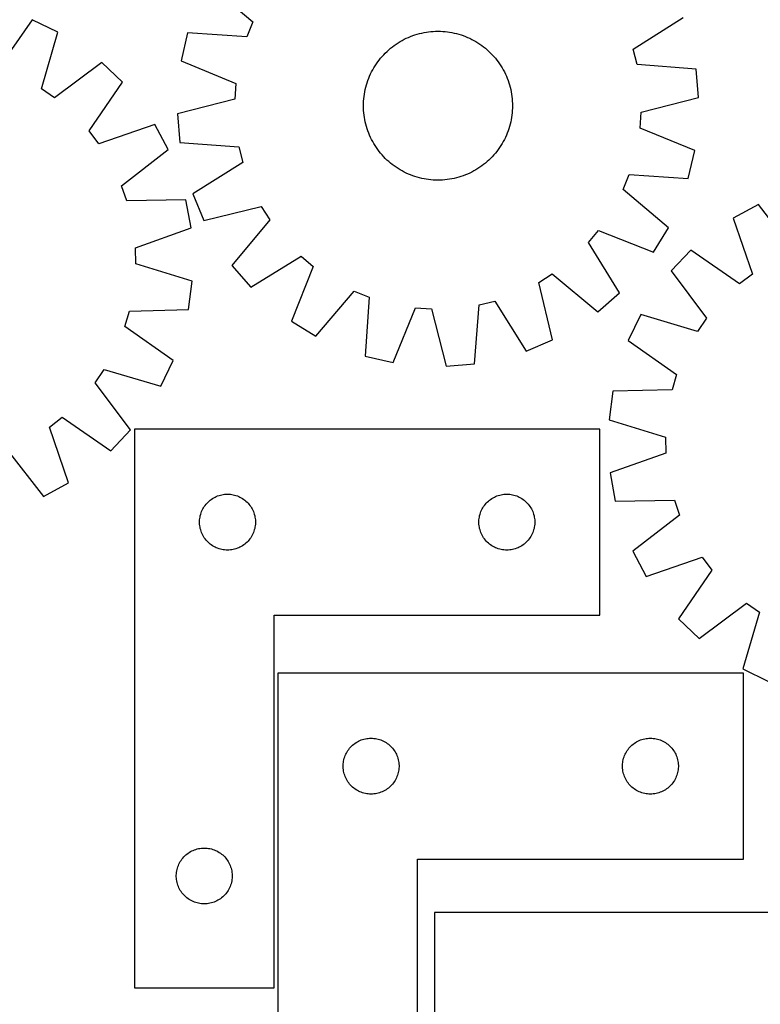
# Model space of a CAD drawing. Header units: millimetres. Extents: x 7 to 1493, y 7 to 2993.
# Tile 13 of 15: x 821 to 1218, y 2115 to 2644. Entities that reach past the tile are written whole.
import ezdxf

# ---------------------------------------------------------------- set-up
doc = ezdxf.new("R2010")
doc.units = ezdxf.units.MM
doc.layers.add('CUT', color=7, linetype='CONTINUOUS', true_color=0x000000)

msp = doc.modelspace()

# ---------------------------------------------------------------- linework, layer by layer
at = {"layer": 'CUT'}
for p, q in [((921.637445, 2662.978101), (945.834701, 2642.399773)), ((827.413126, 2643.597739), (809.210401, 2617.566305)), ((841.28326, 2636.938165), (827.413126, 2643.597739)), ((1150.220702, 2627.881596), (1177.083807, 2644.832947)), ((945.834701, 2642.399773), (942.613945, 2634.453321)), ((832.351406, 2606.455436), (841.28326, 2636.938165)), ((910.917482, 2636.529128), (907.439872, 2621.54124)), ((942.613945, 2634.453321), (910.917482, 2636.529128)), ((1026.087534, 2632.49636), (1027.198195, 2633.0841)), ((1027.198195, 2633.0841), (1028.326769, 2633.636664)), ((1028.326769, 2633.636664), (1029.472143, 2634.153505)), ((1029.472143, 2634.153505), (1030.633187, 2634.634115)), ((1030.633187, 2634.634115), (1031.808753, 2635.078018)), ((1031.808753, 2635.078018), (1032.997683, 2635.484777)), ((1032.997683, 2635.484777), (1034.198803, 2635.853989)), ((1034.198803, 2635.853989), (1035.410927, 2636.185292)), ((1035.410927, 2636.185292), (1036.63286, 2636.478357)), ((1036.63286, 2636.478357), (1037.863395, 2636.732896)), ((1037.863395, 2636.732896), (1039.101319, 2636.948657)), ((1039.101319, 2636.948657), (1040.345408, 2637.125427)), ((1040.345408, 2637.125427), (1041.594436, 2637.263033)), ((1041.594436, 2637.263033), (1042.847171, 2637.361338)), ((1042.847171, 2637.361338), (1044.102374, 2637.420244)), ((1044.102374, 2637.420244), (1045.358809, 2637.439695)), ((1045.358809, 2637.439695), (1046.615235, 2637.419671)), ((1046.615235, 2637.419671), (1047.870412, 2637.360191)), ((1047.870412, 2637.360191), (1049.123101, 2637.261315)), ((1049.123101, 2637.261315), (1050.372067, 2637.123139)), ((1050.372067, 2637.123139), (1051.616075, 2636.945801)), ((1051.616075, 2636.945801), (1052.8539, 2636.729475)), ((1052.8539, 2636.729475), (1054.084319, 2636.474375)), ((1054.084319, 2636.474375), (1055.306118, 2636.180752)), ((1055.306118, 2636.180752), (1056.518091, 2635.848896)), ((1056.518091, 2635.848896), (1057.719042, 2635.479136)), ((1057.719042, 2635.479136), (1058.907786, 2635.071834)), ((1058.907786, 2635.071834), (1060.08315, 2634.627395)), ((1060.08315, 2634.627395), (1061.243974, 2634.146256)), ((1061.243974, 2634.146256), (1062.389112, 2633.628891)), ((1062.389112, 2633.628891), (1063.517434, 2633.075813)), ((1063.517434, 2633.075813), (1064.627827, 2632.487566)), ((1018.904055, 2627.450174), (1019.859756, 2628.266043)), ((1019.859756, 2628.266043), (1020.840612, 2629.05149)), ((1020.840612, 2629.05149), (1021.845657, 2629.80574)), ((1021.845657, 2629.80574), (1022.873896, 2630.528049)), ((1022.873896, 2630.528049), (1023.924317, 2631.217703)), ((1023.924317, 2631.217703), (1024.995882, 2631.874023)), ((1024.995882, 2631.874023), (1026.087534, 2632.49636)), ((1064.627827, 2632.487566), (1065.719194, 2631.86473)), ((1065.719194, 2631.86473), (1066.79046, 2631.207922)), ((1066.79046, 2631.207922), (1067.840566, 2630.517788)), ((1067.840566, 2630.517788), (1068.868476, 2629.79501)), ((1068.868476, 2629.79501), (1069.873175, 2629.040302)), ((1069.873175, 2629.040302), (1070.853674, 2628.254407)), ((1070.853674, 2628.254407), (1071.809002, 2627.438102)), ((1152.285863, 2619.559668), (1150.220702, 2627.881596)), ((1013.749076, 2621.96319), (1014.534971, 2622.943688)), ((1014.534971, 2622.943688), (1015.351276, 2623.899017)), ((1015.351276, 2623.899017), (1016.197186, 2624.828234)), ((1016.197186, 2624.828234), (1017.071865, 2625.730421)), ((1017.071865, 2625.730421), (1017.974452, 2626.604689)), ((1017.974452, 2626.604689), (1018.904055, 2627.450174)), ((1071.809002, 2627.438102), (1072.738219, 2626.592193)), ((1072.738219, 2626.592193), (1073.640406, 2625.717513)), ((1073.640406, 2625.717513), (1074.514674, 2624.814926)), ((1074.514674, 2624.814926), (1075.36016, 2623.885324)), ((1075.36016, 2623.885324), (1076.176029, 2622.929623)), ((1076.176029, 2622.929623), (1076.961476, 2621.948766)), ((864.761204, 2620.713123), (839.405228, 2601.580709)), ((875.894564, 2610.093385), (864.761204, 2620.713123)), ((907.439872, 2621.54124), (936.811883, 2609.44745)), ((1010.301813, 2616.717841), (1010.924648, 2617.809209)), ((1010.924648, 2617.809209), (1011.581456, 2618.880474)), ((1011.581456, 2618.880474), (1012.27159, 2619.93058)), ((1012.27159, 2619.93058), (1012.994368, 2620.95849)), ((1012.994368, 2620.95849), (1013.749076, 2621.96319)), ((1076.961476, 2621.948766), (1077.715726, 2620.943722)), ((1077.715726, 2620.943722), (1078.438034, 2619.915482)), ((1078.438034, 2619.915482), (1079.127689, 2618.865061)), ((1079.127689, 2618.865061), (1079.784008, 2617.793496)), ((1079.784008, 2617.793496), (1080.406345, 2616.701844)), ((1183.957492, 2617.134241), (1152.285863, 2619.559668)), ((1185.2816, 2601.805272), (1183.957492, 2617.134241)), ((1007.717544, 2610.997801), (1008.161983, 2612.173165)), ((1008.161983, 2612.173165), (1008.643123, 2613.333988)), ((1008.643123, 2613.333988), (1009.160487, 2614.479126)), ((1009.160487, 2614.479126), (1009.713566, 2615.607448)), ((1009.713566, 2615.607448), (1010.301813, 2616.717841)), ((1080.406345, 2616.701844), (1080.994086, 2615.591183)), ((1080.994086, 2615.591183), (1081.546649, 2614.462609)), ((1081.546649, 2614.462609), (1082.063491, 2613.317235)), ((1082.063491, 2613.317235), (1082.5441, 2612.156192)), ((1082.5441, 2612.156192), (1082.988003, 2610.980625)), ((857.980185, 2583.862682), (875.894564, 2610.093385)), ((936.811883, 2609.44745), (936.204351, 2600.894657)), ((1006.315004, 2606.174333), (1006.608626, 2607.396132)), ((1006.608626, 2607.396132), (1006.940482, 2608.608105)), ((1006.940482, 2608.608105), (1007.310243, 2609.809057)), ((1007.310243, 2609.809057), (1007.717544, 2610.997801)), ((1082.988003, 2610.980625), (1083.394762, 2609.791695)), ((1083.394762, 2609.791695), (1083.763975, 2608.590575)), ((1083.763975, 2608.590575), (1084.095277, 2607.378451)), ((1084.095277, 2607.378451), (1084.388342, 2606.156518)), ((839.405228, 2601.580709), (832.351406, 2606.455436)), ((1005.429187, 2599.960427), (1005.528063, 2601.213116)), ((1005.528063, 2601.213116), (1005.666239, 2602.462081)), ((1005.666239, 2602.462081), (1005.843577, 2603.70609)), ((1005.843577, 2603.70609), (1006.059903, 2604.943915)), ((1006.059903, 2604.943915), (1006.315004, 2606.174333)), ((1084.388342, 2606.156518), (1084.642881, 2604.925983)), ((1084.642881, 2604.925983), (1084.858642, 2603.68806)), ((1084.858642, 2603.68806), (1085.035413, 2602.44397)), ((1085.035413, 2602.44397), (1085.173018, 2601.194942)), ((1085.173018, 2601.194942), (1085.271323, 2599.942208)), ((1154.495013, 2593.984736), (1185.2816, 2601.805272)), ((936.204351, 2600.894657), (905.417764, 2593.07412)), ((1005.349683, 2597.448824), (1005.369707, 2598.70525)), ((1005.369134, 2596.192389), (1005.349683, 2597.448824)), ((1005.428041, 2594.937185), (1005.369134, 2596.192389)), ((1005.369707, 2598.70525), (1005.429187, 2599.960427)), ((1085.329657, 2596.174143), (1085.270177, 2594.918966)), ((1085.271323, 2599.942208), (1085.33023, 2598.687004)), ((1085.349681, 2597.430569), (1085.329657, 2596.174143)), ((1085.33023, 2598.687004), (1085.349681, 2597.430569)), ((905.417764, 2593.07412), (906.741872, 2577.745152)), ((1005.526345, 2593.684451), (1005.428041, 2594.937185)), ((1005.663951, 2592.435423), (1005.526345, 2593.684451)), ((1005.840721, 2591.191333), (1005.663951, 2592.435423)), ((1006.056483, 2589.95341), (1005.840721, 2591.191333)), ((1084.855787, 2591.173303), (1084.639461, 2589.935478)), ((1085.033125, 2592.417312), (1084.855787, 2591.173303)), ((1085.171301, 2593.666277), (1085.033125, 2592.417312)), ((1085.270177, 2594.918966), (1085.171301, 2593.666277)), ((1153.887481, 2585.431943), (1154.495013, 2593.984736)), ((893.209602, 2587.407369), (863.182395, 2577.04679)), ((900.516377, 2573.867), (893.209602, 2587.407369)), ((1006.311021, 2588.722875), (1006.056483, 2589.95341)), ((1006.604087, 2587.500942), (1006.311021, 2588.722875)), ((1006.935389, 2586.288817), (1006.604087, 2587.500942)), ((1007.304602, 2585.087698), (1006.935389, 2586.288817)), ((1083.758882, 2586.271287), (1083.389121, 2585.070336)), ((1084.090737, 2587.483261), (1083.758882, 2586.271287)), ((1084.38436, 2588.705059), (1084.090737, 2587.483261)), ((1084.639461, 2589.935478), (1084.38436, 2588.705059)), ((1183.259492, 2573.338153), (1153.887481, 2585.431943)), ((863.182395, 2577.04679), (857.980185, 2583.862682)), ((1007.71136, 2583.898768), (1007.304602, 2585.087698)), ((1008.155263, 2582.723201), (1007.71136, 2583.898768)), ((1008.635873, 2581.562158), (1008.155263, 2582.723201)), ((1009.152715, 2580.416784), (1008.635873, 2581.562158)), ((1009.705278, 2579.288209), (1009.152715, 2580.416784)), ((1081.538877, 2580.400266), (1080.985798, 2579.271944)), ((1082.056241, 2581.545404), (1081.538877, 2580.400266)), ((1082.53738, 2582.706228), (1082.056241, 2581.545404)), ((1082.98182, 2583.881592), (1082.53738, 2582.706228)), ((1083.389121, 2585.070336), (1082.98182, 2583.881592)), ((906.741872, 2577.745152), (938.413501, 2575.319724)), ((938.413501, 2575.319724), (940.478662, 2566.997797)), ((1010.293018, 2578.177548), (1009.705278, 2579.288209)), ((1010.915356, 2577.085897), (1010.293018, 2578.177548)), ((1011.571675, 2576.014332), (1010.915356, 2577.085897)), ((1012.261329, 2574.963911), (1011.571675, 2576.014332)), ((1012.983638, 2573.935671), (1012.261329, 2574.963911)), ((1078.427774, 2574.948813), (1077.704996, 2573.920903)), ((1079.117907, 2575.998919), (1078.427774, 2574.948813)), ((1079.774716, 2577.070184), (1079.117907, 2575.998919)), ((1080.397551, 2578.161552), (1079.774716, 2577.070184)), ((1080.985798, 2579.271944), (1080.397551, 2578.161552)), ((875.373057, 2554.455967), (900.516377, 2573.867)), ((1013.737888, 2572.930627), (1012.983638, 2573.935671)), ((1014.523335, 2571.94977), (1013.737888, 2572.930627)), ((1015.339204, 2570.994069), (1014.523335, 2571.94977)), ((1016.184689, 2570.064466), (1015.339204, 2570.994069)), ((1017.058957, 2569.16188), (1016.184689, 2570.064466)), ((1074.502178, 2570.051159), (1073.627498, 2569.148972)), ((1075.348088, 2570.980376), (1074.502178, 2570.051159)), ((1076.164393, 2571.935705), (1075.348088, 2570.980376)), ((1076.950287, 2572.916203), (1076.164393, 2571.935705)), ((1077.704996, 2573.920903), (1076.950287, 2572.916203)), ((1179.781882, 2558.350265), (1183.259492, 2573.338153)), ((940.478662, 2566.997797), (913.615556, 2550.046446)), ((1017.961145, 2568.2872), (1017.058957, 2569.16188)), ((1018.890361, 2567.44129), (1017.961145, 2568.2872)), ((1019.84569, 2566.624986), (1018.890361, 2567.44129)), ((1020.826188, 2565.839091), (1019.84569, 2566.624986)), ((1021.830888, 2565.084382), (1020.826188, 2565.839091)), ((1022.858798, 2564.361605), (1021.830888, 2565.084382)), ((1023.908904, 2563.671471), (1022.858798, 2564.361605)), ((1067.825467, 2564.351344), (1066.775047, 2563.66169)), ((1068.853707, 2565.073653), (1067.825467, 2564.351344)), ((1069.858751, 2565.827902), (1068.853707, 2565.073653)), ((1070.839608, 2566.613349), (1069.858751, 2565.827902)), ((1071.795309, 2567.429218), (1070.839608, 2566.613349)), ((1072.724912, 2568.274704), (1071.795309, 2567.429218)), ((1073.627498, 2569.148972), (1072.724912, 2568.274704)), ((1024.980169, 2563.014662), (1023.908904, 2563.671471)), ((1026.071537, 2562.391827), (1024.980169, 2563.014662)), ((1027.18193, 2561.80358), (1026.071537, 2562.391827)), ((1028.310252, 2561.250501), (1027.18193, 2561.80358)), ((1029.45539, 2560.733137), (1028.310252, 2561.250501)), ((1030.616214, 2560.251998), (1029.45539, 2560.733137)), ((1031.791578, 2559.807558), (1030.616214, 2560.251998)), ((1032.980322, 2559.400257), (1031.791578, 2559.807558)), ((1034.181273, 2559.030496), (1032.980322, 2559.400257)), ((1035.393246, 2558.698641), (1034.181273, 2559.030496)), ((1056.500561, 2559.025404), (1055.288437, 2558.694101)), ((1057.701681, 2559.394616), (1056.500561, 2559.025404)), ((1058.890611, 2559.801375), (1057.701681, 2559.394616)), ((1060.066177, 2560.245278), (1058.890611, 2559.801375)), ((1061.22722, 2560.725887), (1060.066177, 2560.245278)), ((1062.372594, 2561.242729), (1061.22722, 2560.725887)), ((1063.501169, 2561.795293), (1062.372594, 2561.242729)), ((1064.61183, 2562.383033), (1063.501169, 2561.795293)), ((1065.703482, 2563.00537), (1064.61183, 2562.383033)), ((1066.775047, 2563.66169), (1065.703482, 2563.00537)), ((1144.864663, 2552.479619), (1148.085419, 2560.426072)), ((1148.085419, 2560.426072), (1179.781882, 2558.350265)), ((878.214426, 2546.366098), (875.373057, 2554.455967)), ((1036.615045, 2558.405018), (1035.393246, 2558.698641)), ((1037.845464, 2558.149918), (1036.615045, 2558.405018)), ((1039.083288, 2557.933592), (1037.845464, 2558.149918)), ((1040.327297, 2557.756253), (1039.083288, 2557.933592)), ((1041.576263, 2557.618078), (1040.327297, 2557.756253)), ((1042.828952, 2557.519201), (1041.576263, 2557.618078)), ((1044.084129, 2557.459722), (1042.828952, 2557.519201)), ((1045.340555, 2557.439697), (1044.084129, 2557.459722)), ((1046.596989, 2557.459148), (1045.340555, 2557.439697)), ((1047.852193, 2557.518055), (1046.596989, 2557.459148)), ((1049.104927, 2557.61636), (1047.852193, 2557.518055)), ((1050.353956, 2557.753965), (1049.104927, 2557.61636)), ((1051.598045, 2557.930736), (1050.353956, 2557.753965)), ((1052.835969, 2558.146497), (1051.598045, 2557.930736)), ((1054.066504, 2558.401036), (1052.835969, 2558.146497)), ((1055.288437, 2558.694101), (1054.066504, 2558.401036)), ((913.615556, 2550.046446), (919.61177, 2535.876903)), ((1169.061918, 2531.901291), (1144.864663, 2552.479619)), ((909.973592, 2546.940677), (878.214426, 2546.366098)), ((912.738544, 2531.805103), (909.973592, 2546.940677)), ((919.61177, 2535.876903), (950.482777, 2543.357256)), ((950.482777, 2543.357256), (955.01848, 2536.080802)), ((1217.435911, 2544.359628), (1203.878512, 2537.0845)), ((1236.788162, 2519.171036), (1217.435911, 2544.359628)), ((955.01848, 2536.080802), (934.708403, 2511.657953)), ((1203.878512, 2537.0845), (1214.168926, 2507.033175)), ((882.827486, 2521.113827), (912.738544, 2531.805103)), ((1126.100625, 2523.928302), (1131.619335, 2530.490559)), ((1131.619335, 2530.490559), (1161.123003, 2518.721604)), ((1161.123003, 2518.721604), (1169.061918, 2531.901291)), ((1142.75453, 2496.879786), (1126.100625, 2523.928302)), ((883.029882, 2512.541872), (882.827486, 2521.113827)), ((944.789771, 2500.034849), (971.838287, 2516.688753)), ((971.838287, 2516.688753), (978.400544, 2511.170044)), ((1181.152115, 2519.8225), (1170.5064, 2508.713976)), ((1207.340901, 2501.8469), (1181.152115, 2519.8225)), ((913.412198, 2503.274208), (883.029882, 2512.541872)), ((934.708403, 2511.657953), (944.789771, 2500.034849)), ((978.400544, 2511.170044), (966.631589, 2481.666375)), ((1099.432123, 2502.572792), (1106.708576, 2507.108494)), ((1106.708576, 2507.108494), (1131.131425, 2486.798418)), ((1170.5064, 2508.713976), (1189.579535, 2483.31338)), ((1214.168926, 2507.033175), (1207.340901, 2501.8469)), ((911.364674, 2488.025005), (913.412198, 2503.274208)), ((1106.912476, 2471.701785), (1099.432123, 2502.572792)), ((979.811277, 2473.72746), (1000.389605, 2497.924715)), ((1000.389605, 2497.924715), (1008.336057, 2494.70396)), ((1131.131425, 2486.798418), (1142.75453, 2496.879786)), ((1008.336057, 2494.70396), (1006.260251, 2463.007497)), ((1065.044227, 2458.831887), (1067.469654, 2490.503515)), ((1067.469654, 2490.503515), (1075.791582, 2492.568677)), ((1075.791582, 2492.568677), (1092.742932, 2465.705571)), ((877.157392, 2478.885064), (879.613782, 2487.100022)), ((879.613782, 2487.100022), (911.364674, 2488.025005)), ((1021.248138, 2459.529887), (1033.341928, 2488.901897)), ((1033.341928, 2488.901897), (1041.894722, 2488.294366)), ((1041.894722, 2488.294366), (1049.715258, 2457.507778)), ((1154.226563, 2485.273995), (1147.534609, 2471.419454)), ((1184.688345, 2476.270963), (1154.226563, 2485.273995)), ((966.631589, 2481.666375), (979.811277, 2473.72746)), ((1189.579535, 2483.31338), (1184.688345, 2476.270963)), ((903.188826, 2460.682339), (877.157392, 2478.885064)), ((1092.742932, 2465.705571), (1106.912476, 2471.701785)), ((1147.534609, 2471.419454), (1173.523454, 2453.155974)), ((896.529252, 2446.812205), (903.188826, 2460.682339)), ((1006.260251, 2463.007497), (1021.248138, 2459.529887)), ((1049.715258, 2457.507778), (1065.044227, 2458.831887)), ((861.171797, 2448.690237), (866.046524, 2455.74406)), ((866.046524, 2455.74406), (896.529252, 2446.812205)), ((1173.523454, 2453.155974), (1171.047882, 2444.946777)), ((880.304211, 2423.334262), (861.171797, 2448.690237)), ((1139.294916, 2444.09596), (1137.211779, 2428.851582)), ((1171.047882, 2444.946777), (1139.294916, 2444.09596)), ((836.637878, 2424.913071), (843.453769, 2430.115281)), ((843.453769, 2430.115281), (869.684472, 2412.200902)), ((1137.211779, 2428.851582), (1167.572365, 2419.512975)), ((846.998457, 2394.885864), (836.637878, 2424.913071)), ((869.684472, 2412.200902), (880.304211, 2423.334262)), ((882.318624, 2423.846458), (882.318624, 2123.846458)), ((1132.318624, 2423.846458), (882.318624, 2423.846458)), ((1132.318624, 2323.846458), (1132.318624, 2423.846458)), ((1167.572365, 2419.512975), (1167.754738, 2410.940571)), ((814.047055, 2412.722409), (833.458088, 2387.579089)), ((1167.754738, 2410.940571), (1137.818789, 2400.31919)), ((1137.818789, 2400.31919), (1140.548379, 2385.1772)), ((833.458088, 2387.579089), (846.998457, 2394.885864)), ((921.310344, 2384.035558), (921.849462, 2384.588741)), ((921.849462, 2384.588741), (922.416343, 2385.113437)), ((922.416343, 2385.113437), (923.009482, 2385.608256)), ((923.009482, 2385.608256), (923.627308, 2386.071883)), ((923.627308, 2386.071883), (924.268181, 2386.503092)), ((924.268181, 2386.503092), (924.930403, 2386.900737)), ((924.930403, 2386.900737), (925.612217, 2387.263765)), ((925.612217, 2387.263765), (926.311816, 2387.591212)), ((926.311816, 2387.591212), (927.027343, 2387.882211)), ((927.027343, 2387.882211), (927.756902, 2388.135989)), ((927.756902, 2388.135989), (928.498558, 2388.351874)), ((928.498558, 2388.351874), (929.250343, 2388.529294)), ((929.250343, 2388.529294), (930.010266, 2388.667777)), ((930.010266, 2388.667777), (930.776309, 2388.766957)), ((930.776309, 2388.766957), (931.546443, 2388.82657)), ((931.546443, 2388.82657), (932.318624, 2388.846458)), ((932.318624, 2388.846458), (933.090806, 2388.82657)), ((933.090806, 2388.82657), (933.860939, 2388.766957)), ((933.860939, 2388.766957), (934.626983, 2388.667777)), ((934.626983, 2388.667777), (935.386905, 2388.529294)), ((935.386905, 2388.529294), (936.138691, 2388.351874)), ((936.138691, 2388.351874), (936.880347, 2388.135989)), ((936.880347, 2388.135989), (937.609906, 2387.882211)), ((937.609906, 2387.882211), (938.325433, 2387.591212)), ((938.325433, 2387.591212), (939.025031, 2387.263765)), ((939.025031, 2387.263765), (939.706845, 2386.900737)), ((939.706845, 2386.900737), (940.369067, 2386.503092)), ((940.369067, 2386.503092), (941.009941, 2386.071883)), ((941.009941, 2386.071883), (941.627767, 2385.608256)), ((941.627767, 2385.608256), (942.220906, 2385.113437)), ((942.220906, 2385.113437), (942.787787, 2384.588741)), ((942.787787, 2384.588741), (943.326905, 2384.035558)), ((1071.310344, 2384.035558), (1071.849462, 2384.588741)), ((1071.849462, 2384.588741), (1072.416343, 2385.113437)), ((1072.416343, 2385.113437), (1073.009482, 2385.608256)), ((1073.009482, 2385.608256), (1073.627308, 2386.071883)), ((1073.627308, 2386.071883), (1074.268181, 2386.503092)), ((1074.268181, 2386.503092), (1074.930403, 2386.900737)), ((1074.930403, 2386.900737), (1075.612217, 2387.263765)), ((1075.612217, 2387.263765), (1076.311816, 2387.591212)), ((1076.311816, 2387.591212), (1077.027343, 2387.882211)), ((1077.027343, 2387.882211), (1077.756902, 2388.135989)), ((1077.756902, 2388.135989), (1078.498558, 2388.351874)), ((1078.498558, 2388.351874), (1079.250343, 2388.529294)), ((1079.250343, 2388.529294), (1080.010266, 2388.667777)), ((1080.010266, 2388.667777), (1080.776309, 2388.766957)), ((1080.776309, 2388.766957), (1081.546443, 2388.82657)), ((1081.546443, 2388.82657), (1082.318624, 2388.846458)), ((1082.318624, 2388.846458), (1083.090806, 2388.82657)), ((1083.090806, 2388.82657), (1083.860939, 2388.766957)), ((1083.860939, 2388.766957), (1084.626983, 2388.667777)), ((1084.626983, 2388.667777), (1085.386905, 2388.529294)), ((1085.386905, 2388.529294), (1086.138691, 2388.351874)), ((1086.138691, 2388.351874), (1086.880347, 2388.135989)), ((1086.880347, 2388.135989), (1087.609906, 2387.882211)), ((1087.609906, 2387.882211), (1088.325433, 2387.591212)), ((1088.325433, 2387.591212), (1089.025031, 2387.263765)), ((1089.025031, 2387.263765), (1089.706845, 2386.900737)), ((1089.706845, 2386.900737), (1090.369067, 2386.503092)), ((1090.369067, 2386.503092), (1091.009941, 2386.071883)), ((1091.009941, 2386.071883), (1091.627767, 2385.608256)), ((1091.627767, 2385.608256), (1092.220906, 2385.113437)), ((1092.220906, 2385.113437), (1092.787787, 2384.588741)), ((1092.787787, 2384.588741), (1093.326905, 2384.035558)), ((1140.548379, 2385.1772), (1172.308801, 2385.677594)), ((1172.308801, 2385.677594), (1175.131266, 2377.58111)), ((918.151286, 2378.774594), (918.423765, 2379.497377)), ((918.423765, 2379.497377), (918.73309, 2380.205174)), ((918.73309, 2380.205174), (919.078442, 2380.89611)), ((919.078442, 2380.89611), (919.458905, 2381.56835)), ((919.458905, 2381.56835), (919.873469, 2382.220114)), ((919.873469, 2382.220114), (920.321036, 2382.849673)), ((920.321036, 2382.849673), (920.800418, 2383.455356)), ((920.800418, 2383.455356), (921.310344, 2384.035558)), ((943.326905, 2384.035558), (943.836831, 2383.455356)), ((943.836831, 2383.455356), (944.316213, 2382.849673)), ((944.316213, 2382.849673), (944.76378, 2382.220114)), ((944.76378, 2382.220114), (945.178344, 2381.56835)), ((945.178344, 2381.56835), (945.558806, 2380.89611)), ((945.558806, 2380.89611), (945.904158, 2380.205174)), ((945.904158, 2380.205174), (946.213484, 2379.497377)), ((946.213484, 2379.497377), (946.485963, 2378.774594)), ((1068.151286, 2378.774594), (1068.423765, 2379.497377)), ((1068.423765, 2379.497377), (1068.73309, 2380.205174)), ((1068.73309, 2380.205174), (1069.078442, 2380.89611)), ((1069.078442, 2380.89611), (1069.458905, 2381.56835)), ((1069.458905, 2381.56835), (1069.873469, 2382.220114)), ((1069.873469, 2382.220114), (1070.321036, 2382.849673)), ((1070.321036, 2382.849673), (1070.800418, 2383.455356)), ((1070.800418, 2383.455356), (1071.310344, 2384.035558)), ((1093.326905, 2384.035558), (1093.836831, 2383.455356)), ((1093.836831, 2383.455356), (1094.316213, 2382.849673)), ((1094.316213, 2382.849673), (1094.76378, 2382.220114)), ((1094.76378, 2382.220114), (1095.178344, 2381.56835)), ((1095.178344, 2381.56835), (1095.558806, 2380.89611)), ((1095.558806, 2380.89611), (1095.904158, 2380.205174)), ((1095.904158, 2380.205174), (1096.213484, 2379.497377)), ((1096.213484, 2379.497377), (1096.485963, 2378.774594)), ((917.323597, 2374.232677), (917.363361, 2375.00409)), ((917.323597, 2373.46024), (917.323597, 2374.232677)), ((917.363361, 2375.00409), (917.442784, 2375.772434)), ((917.442784, 2375.772434), (917.561655, 2376.53567)), ((917.561655, 2376.53567), (917.719659, 2377.291775)), ((917.719659, 2377.291775), (917.916376, 2378.038743)), ((917.916376, 2378.038743), (918.151286, 2378.774594)), ((946.485963, 2378.774594), (946.720872, 2378.038743)), ((946.720872, 2378.038743), (946.91759, 2377.291775)), ((946.91759, 2377.291775), (947.075594, 2376.53567)), ((947.075594, 2376.53567), (947.194464, 2375.772434)), ((947.194464, 2375.772434), (947.273887, 2375.00409)), ((947.273887, 2375.00409), (947.313651, 2374.232677)), ((947.313651, 2374.232677), (947.313651, 2373.46024)), ((1067.323597, 2374.232677), (1067.363361, 2375.00409)), ((1067.323597, 2373.46024), (1067.323597, 2374.232677)), ((1067.363361, 2375.00409), (1067.442784, 2375.772434)), ((1067.442784, 2375.772434), (1067.561655, 2376.53567)), ((1067.561655, 2376.53567), (1067.719659, 2377.291775)), ((1067.719659, 2377.291775), (1067.916376, 2378.038743)), ((1067.916376, 2378.038743), (1068.151286, 2378.774594)), ((1096.485963, 2378.774594), (1096.720872, 2378.038743)), ((1096.720872, 2378.038743), (1096.91759, 2377.291775)), ((1096.91759, 2377.291775), (1097.075594, 2376.53567)), ((1097.075594, 2376.53567), (1097.194464, 2375.772434)), ((1097.194464, 2375.772434), (1097.273887, 2375.00409)), ((1097.273887, 2375.00409), (1097.313651, 2374.232677)), ((1097.313651, 2374.232677), (1097.313651, 2373.46024)), ((1175.131266, 2377.58111), (1149.942674, 2358.228859)), ((917.363361, 2372.688826), (917.323597, 2373.46024)), ((917.442784, 2371.920483), (917.363361, 2372.688826)), ((917.561655, 2371.157247), (917.442784, 2371.920483)), ((917.719659, 2370.401142), (917.561655, 2371.157247)), ((917.916376, 2369.654174), (917.719659, 2370.401142)), ((918.151286, 2368.918323), (917.916376, 2369.654174)), ((918.423765, 2368.19554), (918.151286, 2368.918323)), ((946.485963, 2368.918323), (946.213484, 2368.19554)), ((946.720872, 2369.654174), (946.485963, 2368.918323)), ((946.91759, 2370.401142), (946.720872, 2369.654174)), ((947.075594, 2371.157247), (946.91759, 2370.401142)), ((947.194464, 2371.920483), (947.075594, 2371.157247)), ((947.273887, 2372.688826), (947.194464, 2371.920483)), ((947.313651, 2373.46024), (947.273887, 2372.688826)), ((1067.363361, 2372.688826), (1067.323597, 2373.46024)), ((1067.442784, 2371.920483), (1067.363361, 2372.688826)), ((1067.561655, 2371.157247), (1067.442784, 2371.920483)), ((1067.719659, 2370.401142), (1067.561655, 2371.157247)), ((1067.916376, 2369.654174), (1067.719659, 2370.401142)), ((1068.151286, 2368.918323), (1067.916376, 2369.654174)), ((1068.423765, 2368.19554), (1068.151286, 2368.918323)), ((1096.485963, 2368.918323), (1096.213484, 2368.19554)), ((1096.720872, 2369.654174), (1096.485963, 2368.918323)), ((1096.91759, 2370.401142), (1096.720872, 2369.654174)), ((1097.075594, 2371.157247), (1096.91759, 2370.401142)), ((1097.194464, 2371.920483), (1097.075594, 2371.157247)), ((1097.273887, 2372.688826), (1097.194464, 2371.920483)), ((1097.313651, 2373.46024), (1097.273887, 2372.688826)), ((918.73309, 2367.487743), (918.423765, 2368.19554)), ((919.078442, 2366.796807), (918.73309, 2367.487743)), ((919.458905, 2366.124566), (919.078442, 2366.796807)), ((919.873469, 2365.472803), (919.458905, 2366.124566)), ((920.321036, 2364.843244), (919.873469, 2365.472803)), ((920.800418, 2364.237561), (920.321036, 2364.843244)), ((921.310344, 2363.657358), (920.800418, 2364.237561)), ((921.849462, 2363.104176), (921.310344, 2363.657358)), ((943.326905, 2363.657358), (942.787787, 2363.104176)), ((943.836831, 2364.237561), (943.326905, 2363.657358)), ((944.316213, 2364.843244), (943.836831, 2364.237561)), ((944.76378, 2365.472803), (944.316213, 2364.843244)), ((945.178344, 2366.124566), (944.76378, 2365.472803)), ((945.558806, 2366.796807), (945.178344, 2366.124566)), ((945.904158, 2367.487743), (945.558806, 2366.796807)), ((946.213484, 2368.19554), (945.904158, 2367.487743)), ((1068.73309, 2367.487743), (1068.423765, 2368.19554)), ((1069.078442, 2366.796807), (1068.73309, 2367.487743)), ((1069.458905, 2366.124566), (1069.078442, 2366.796807)), ((1069.873469, 2365.472803), (1069.458905, 2366.124566)), ((1070.321036, 2364.843244), (1069.873469, 2365.472803)), ((1070.800418, 2364.237561), (1070.321036, 2364.843244)), ((1071.310344, 2363.657358), (1070.800418, 2364.237561)), ((1071.849462, 2363.104176), (1071.310344, 2363.657358)), ((1093.326905, 2363.657358), (1092.787787, 2363.104176)), ((1093.836831, 2364.237561), (1093.326905, 2363.657358)), ((1094.316213, 2364.843244), (1093.836831, 2364.237561)), ((1094.76378, 2365.472803), (1094.316213, 2364.843244)), ((1095.178344, 2366.124566), (1094.76378, 2365.472803)), ((1095.558806, 2366.796807), (1095.178344, 2366.124566)), ((1095.904158, 2367.487743), (1095.558806, 2366.796807)), ((1096.213484, 2368.19554), (1095.904158, 2367.487743)), ((922.416343, 2362.579479), (921.849462, 2363.104176)), ((923.009482, 2362.084661), (922.416343, 2362.579479)), ((923.627308, 2361.621033), (923.009482, 2362.084661)), ((924.268181, 2361.189825), (923.627308, 2361.621033)), ((924.930403, 2360.79218), (924.268181, 2361.189825)), ((925.612217, 2360.429152), (924.930403, 2360.79218)), ((926.311816, 2360.101705), (925.612217, 2360.429152)), ((927.027343, 2359.810706), (926.311816, 2360.101705)), ((927.756902, 2359.556928), (927.027343, 2359.810706)), ((928.498558, 2359.341043), (927.756902, 2359.556928)), ((929.250343, 2359.163623), (928.498558, 2359.341043)), ((930.010266, 2359.02514), (929.250343, 2359.163623)), ((930.776309, 2358.92596), (930.010266, 2359.02514)), ((931.546443, 2358.866347), (930.776309, 2358.92596)), ((932.318624, 2358.846458), (931.546443, 2358.866347)), ((933.090806, 2358.866347), (932.318624, 2358.846458)), ((933.860939, 2358.92596), (933.090806, 2358.866347)), ((934.626983, 2359.02514), (933.860939, 2358.92596)), ((935.386905, 2359.163623), (934.626983, 2359.02514)), ((936.138691, 2359.341043), (935.386905, 2359.163623)), ((936.880347, 2359.556928), (936.138691, 2359.341043)), ((937.609906, 2359.810706), (936.880347, 2359.556928)), ((938.325433, 2360.101705), (937.609906, 2359.810706)), ((939.025031, 2360.429152), (938.325433, 2360.101705)), ((939.706845, 2360.79218), (939.025031, 2360.429152)), ((940.369067, 2361.189825), (939.706845, 2360.79218)), ((941.009941, 2361.621033), (940.369067, 2361.189825)), ((941.627767, 2362.084661), (941.009941, 2361.621033)), ((942.220906, 2362.579479), (941.627767, 2362.084661)), ((942.787787, 2363.104176), (942.220906, 2362.579479)), ((1072.416343, 2362.579479), (1071.849462, 2363.104176)), ((1073.009482, 2362.084661), (1072.416343, 2362.579479)), ((1073.627308, 2361.621033), (1073.009482, 2362.084661)), ((1074.268181, 2361.189825), (1073.627308, 2361.621033)), ((1074.930403, 2360.79218), (1074.268181, 2361.189825)), ((1075.612217, 2360.429152), (1074.930403, 2360.79218)), ((1076.311816, 2360.101705), (1075.612217, 2360.429152)), ((1077.027343, 2359.810706), (1076.311816, 2360.101705)), ((1077.756902, 2359.556928), (1077.027343, 2359.810706)), ((1078.498558, 2359.341043), (1077.756902, 2359.556928)), ((1079.250343, 2359.163623), (1078.498558, 2359.341043)), ((1080.010266, 2359.02514), (1079.250343, 2359.163623)), ((1080.776309, 2358.92596), (1080.010266, 2359.02514)), ((1081.546443, 2358.866347), (1080.776309, 2358.92596)), ((1082.318624, 2358.846458), (1081.546443, 2358.866347)), ((1083.090806, 2358.866347), (1082.318624, 2358.846458)), ((1083.860939, 2358.92596), (1083.090806, 2358.866347)), ((1084.626983, 2359.02514), (1083.860939, 2358.92596)), ((1085.386905, 2359.163623), (1084.626983, 2359.02514)), ((1086.138691, 2359.341043), (1085.386905, 2359.163623)), ((1086.880347, 2359.556928), (1086.138691, 2359.341043)), ((1087.609906, 2359.810706), (1086.880347, 2359.556928)), ((1088.325433, 2360.101705), (1087.609906, 2359.810706)), ((1089.025031, 2360.429152), (1088.325433, 2360.101705)), ((1089.706845, 2360.79218), (1089.025031, 2360.429152)), ((1090.369067, 2361.189825), (1089.706845, 2360.79218)), ((1091.009941, 2361.621033), (1090.369067, 2361.189825)), ((1091.627767, 2362.084661), (1091.009941, 2361.621033)), ((1092.220906, 2362.579479), (1091.627767, 2362.084661)), ((1092.787787, 2363.104176), (1092.220906, 2362.579479)), ((1149.942674, 2358.228859), (1157.217802, 2344.67146)), ((1157.217802, 2344.67146), (1187.269127, 2354.961874)), ((1187.269127, 2354.961874), (1192.455402, 2348.133849)), ((1192.455402, 2348.133849), (1174.479802, 2321.945062)), ((1185.588326, 2311.299348), (1210.988922, 2330.372482)), ((1210.988922, 2330.372482), (1218.031339, 2325.481293)), ((957.318624, 2123.846458), (957.318624, 2323.846458)), ((957.318624, 2323.846458), (1132.318624, 2323.846458)), ((1174.479802, 2321.945062), (1185.588326, 2311.299348)), ((1218.031339, 2325.481293), (1209.028308, 2295.01951)), ((1209.028308, 2295.01951), (1222.882848, 2288.327557)), ((959.428884, 2292.817406), (959.428884, 1992.817406)), ((1209.428884, 2292.817406), (959.428884, 2292.817406)), ((1209.428884, 2192.817406), (1209.428884, 2292.817406)), ((1006.360603, 2257.500241), (1007.120526, 2257.638724)), ((1007.120526, 2257.638724), (1007.886569, 2257.737904)), ((1007.886569, 2257.737904), (1008.656703, 2257.797517)), ((1008.656703, 2257.797517), (1009.428884, 2257.817406)), ((1009.428884, 2257.817406), (1010.201066, 2257.797517)), ((1010.201066, 2257.797517), (1010.971199, 2257.737904)), ((1010.971199, 2257.737904), (1011.737243, 2257.638724)), ((1011.737243, 2257.638724), (1012.497165, 2257.500241)), ((1156.360603, 2257.500241), (1157.120526, 2257.638724)), ((1157.120526, 2257.638724), (1157.886569, 2257.737904)), ((1157.886569, 2257.737904), (1158.656703, 2257.797517)), ((1158.656703, 2257.797517), (1159.428884, 2257.817406)), ((1159.428884, 2257.817406), (1160.201066, 2257.797517)), ((1160.201066, 2257.797517), (1160.971199, 2257.737904)), ((1160.971199, 2257.737904), (1161.737243, 2257.638724)), ((1161.737243, 2257.638724), (1162.497165, 2257.500241)), ((997.431296, 2251.82062), (997.910678, 2252.426303)), ((997.910678, 2252.426303), (998.420604, 2253.006506)), ((998.420604, 2253.006506), (998.959722, 2253.559689)), ((998.959722, 2253.559689), (999.526603, 2254.084385)), ((999.526603, 2254.084385), (1000.119742, 2254.579203)), ((1000.119742, 2254.579203), (1000.737568, 2255.042831)), ((1000.737568, 2255.042831), (1001.378441, 2255.474039)), ((1001.378441, 2255.474039), (1002.040663, 2255.871684)), ((1002.040663, 2255.871684), (1002.722477, 2256.234712)), ((1002.722477, 2256.234712), (1003.422076, 2256.562159)), ((1003.422076, 2256.562159), (1004.137603, 2256.853158)), ((1004.137603, 2256.853158), (1004.867162, 2257.106936)), ((1004.867162, 2257.106936), (1005.608818, 2257.322822)), ((1005.608818, 2257.322822), (1006.360603, 2257.500241)), ((1012.497165, 2257.500241), (1013.248951, 2257.322822)), ((1013.248951, 2257.322822), (1013.990607, 2257.106936)), ((1013.990607, 2257.106936), (1014.720166, 2256.853158)), ((1014.720166, 2256.853158), (1015.435693, 2256.562159)), ((1015.435693, 2256.562159), (1016.135291, 2256.234712)), ((1016.135291, 2256.234712), (1016.817105, 2255.871684)), ((1016.817105, 2255.871684), (1017.479327, 2255.474039)), ((1017.479327, 2255.474039), (1018.120201, 2255.042831)), ((1018.120201, 2255.042831), (1018.738027, 2254.579203)), ((1018.738027, 2254.579203), (1019.331166, 2254.084385)), ((1019.331166, 2254.084385), (1019.898047, 2253.559689)), ((1019.898047, 2253.559689), (1020.437165, 2253.006506)), ((1020.437165, 2253.006506), (1020.947091, 2252.426303)), ((1020.947091, 2252.426303), (1021.426473, 2251.82062)), ((1147.431296, 2251.82062), (1147.910678, 2252.426303)), ((1147.910678, 2252.426303), (1148.420604, 2253.006506)), ((1148.420604, 2253.006506), (1148.959722, 2253.559689)), ((1148.959722, 2253.559689), (1149.526603, 2254.084385)), ((1149.526603, 2254.084385), (1150.119742, 2254.579203)), ((1150.119742, 2254.579203), (1150.737568, 2255.042831)), ((1150.737568, 2255.042831), (1151.378441, 2255.474039)), ((1151.378441, 2255.474039), (1152.040663, 2255.871684)), ((1152.040663, 2255.871684), (1152.722477, 2256.234712)), ((1152.722477, 2256.234712), (1153.422076, 2256.562159)), ((1153.422076, 2256.562159), (1154.137603, 2256.853158)), ((1154.137603, 2256.853158), (1154.867162, 2257.106936)), ((1154.867162, 2257.106936), (1155.608818, 2257.322822)), ((1155.608818, 2257.322822), (1156.360603, 2257.500241)), ((1162.497165, 2257.500241), (1163.248951, 2257.322822)), ((1163.248951, 2257.322822), (1163.990607, 2257.106936)), ((1163.990607, 2257.106936), (1164.720166, 2256.853158)), ((1164.720166, 2256.853158), (1165.435693, 2256.562159)), ((1165.435693, 2256.562159), (1166.135291, 2256.234712)), ((1166.135291, 2256.234712), (1166.817105, 2255.871684)), ((1166.817105, 2255.871684), (1167.479327, 2255.474039)), ((1167.479327, 2255.474039), (1168.120201, 2255.042831)), ((1168.120201, 2255.042831), (1168.738027, 2254.579203)), ((1168.738027, 2254.579203), (1169.331166, 2254.084385)), ((1169.331166, 2254.084385), (1169.898047, 2253.559689)), ((1169.898047, 2253.559689), (1170.437165, 2253.006506)), ((1170.437165, 2253.006506), (1170.947091, 2252.426303)), ((1170.947091, 2252.426303), (1171.426473, 2251.82062)), ((994.829919, 2246.262722), (995.026636, 2247.00969)), ((995.026636, 2247.00969), (995.261546, 2247.745541)), ((995.261546, 2247.745541), (995.534025, 2248.468324)), ((995.534025, 2248.468324), (995.84335, 2249.176122)), ((995.84335, 2249.176122), (996.188702, 2249.867057)), ((996.188702, 2249.867057), (996.569165, 2250.539298)), ((996.569165, 2250.539298), (996.983729, 2251.191062)), ((996.983729, 2251.191062), (997.431296, 2251.82062)), ((1021.426473, 2251.82062), (1021.87404, 2251.191062)), ((1021.87404, 2251.191062), (1022.288604, 2250.539298)), ((1022.288604, 2250.539298), (1022.669066, 2249.867057)), ((1022.669066, 2249.867057), (1023.014418, 2249.176122)), ((1023.014418, 2249.176122), (1023.323744, 2248.468324)), ((1023.323744, 2248.468324), (1023.596223, 2247.745541)), ((1023.596223, 2247.745541), (1023.831132, 2247.00969)), ((1023.831132, 2247.00969), (1024.02785, 2246.262722)), ((1144.829919, 2246.262722), (1145.026636, 2247.00969)), ((1145.026636, 2247.00969), (1145.261546, 2247.745541)), ((1145.261546, 2247.745541), (1145.534025, 2248.468324)), ((1145.534025, 2248.468324), (1145.84335, 2249.176122)), ((1145.84335, 2249.176122), (1146.188702, 2249.867057)), ((1146.188702, 2249.867057), (1146.569165, 2250.539298)), ((1146.569165, 2250.539298), (1146.983729, 2251.191062)), ((1146.983729, 2251.191062), (1147.431296, 2251.82062)), ((1171.426473, 2251.82062), (1171.87404, 2251.191062)), ((1171.87404, 2251.191062), (1172.288604, 2250.539298)), ((1172.288604, 2250.539298), (1172.669066, 2249.867057)), ((1172.669066, 2249.867057), (1173.014418, 2249.176122)), ((1173.014418, 2249.176122), (1173.323744, 2248.468324)), ((1173.323744, 2248.468324), (1173.596223, 2247.745541)), ((1173.596223, 2247.745541), (1173.831132, 2247.00969)), ((1173.831132, 2247.00969), (1174.02785, 2246.262722)), ((994.433857, 2243.203624), (994.473621, 2243.975038)), ((994.433857, 2242.431187), (994.433857, 2243.203624)), ((994.473621, 2241.659774), (994.433857, 2242.431187)), ((994.473621, 2243.975038), (994.553044, 2244.743381)), ((994.553044, 2244.743381), (994.671915, 2245.506617)), ((994.671915, 2245.506617), (994.829919, 2246.262722)), ((1024.02785, 2246.262722), (1024.185854, 2245.506617)), ((1024.185854, 2245.506617), (1024.304724, 2244.743381)), ((1024.304724, 2244.743381), (1024.384147, 2243.975038)), ((1024.384147, 2243.975038), (1024.423911, 2243.203624)), ((1024.423911, 2242.431187), (1024.384147, 2241.659774)), ((1024.423911, 2243.203624), (1024.423911, 2242.431187)), ((1144.433857, 2243.203624), (1144.473621, 2243.975038)), ((1144.433857, 2242.431187), (1144.433857, 2243.203624)), ((1144.473621, 2241.659774), (1144.433857, 2242.431187)), ((1144.473621, 2243.975038), (1144.553044, 2244.743381)), ((1144.553044, 2244.743381), (1144.671915, 2245.506617)), ((1144.671915, 2245.506617), (1144.829919, 2246.262722)), ((1174.02785, 2246.262722), (1174.185854, 2245.506617)), ((1174.185854, 2245.506617), (1174.304724, 2244.743381)), ((1174.304724, 2244.743381), (1174.384147, 2243.975038)), ((1174.384147, 2243.975038), (1174.423911, 2243.203624)), ((1174.423911, 2242.431187), (1174.384147, 2241.659774)), ((1174.423911, 2243.203624), (1174.423911, 2242.431187)), ((994.553044, 2240.89143), (994.473621, 2241.659774)), ((994.671915, 2240.128194), (994.553044, 2240.89143)), ((994.829919, 2239.37209), (994.671915, 2240.128194)), ((995.026636, 2238.625121), (994.829919, 2239.37209)), ((995.261546, 2237.88927), (995.026636, 2238.625121)), ((995.534025, 2237.166487), (995.261546, 2237.88927)), ((995.84335, 2236.45869), (995.534025, 2237.166487)), ((996.188702, 2235.767755), (995.84335, 2236.45869)), ((1023.014418, 2236.45869), (1022.669066, 2235.767755)), ((1023.323744, 2237.166487), (1023.014418, 2236.45869)), ((1023.596223, 2237.88927), (1023.323744, 2237.166487)), ((1023.831132, 2238.625121), (1023.596223, 2237.88927)), ((1024.02785, 2239.37209), (1023.831132, 2238.625121)), ((1024.185854, 2240.128194), (1024.02785, 2239.37209)), ((1024.304724, 2240.89143), (1024.185854, 2240.128194)), ((1024.384147, 2241.659774), (1024.304724, 2240.89143)), ((1144.553044, 2240.89143), (1144.473621, 2241.659774)), ((1144.671915, 2240.128194), (1144.553044, 2240.89143)), ((1144.829919, 2239.37209), (1144.671915, 2240.128194)), ((1145.026636, 2238.625121), (1144.829919, 2239.37209)), ((1145.261546, 2237.88927), (1145.026636, 2238.625121)), ((1145.534025, 2237.166487), (1145.261546, 2237.88927)), ((1145.84335, 2236.45869), (1145.534025, 2237.166487)), ((1146.188702, 2235.767755), (1145.84335, 2236.45869)), ((1173.014418, 2236.45869), (1172.669066, 2235.767755)), ((1173.323744, 2237.166487), (1173.014418, 2236.45869)), ((1173.596223, 2237.88927), (1173.323744, 2237.166487)), ((1173.831132, 2238.625121), (1173.596223, 2237.88927)), ((1174.02785, 2239.37209), (1173.831132, 2238.625121)), ((1174.185854, 2240.128194), (1174.02785, 2239.37209)), ((1174.304724, 2240.89143), (1174.185854, 2240.128194)), ((1174.384147, 2241.659774), (1174.304724, 2240.89143)), ((996.569165, 2235.095514), (996.188702, 2235.767755)), ((996.983729, 2234.44375), (996.569165, 2235.095514)), ((997.431296, 2233.814191), (996.983729, 2234.44375)), ((997.910678, 2233.208508), (997.431296, 2233.814191)), ((998.420604, 2232.628306), (997.910678, 2233.208508)), ((998.959722, 2232.075123), (998.420604, 2232.628306)), ((999.526603, 2231.550427), (998.959722, 2232.075123)), ((1000.119742, 2231.055609), (999.526603, 2231.550427)), ((1019.331166, 2231.550427), (1018.738027, 2231.055609)), ((1019.898047, 2232.075123), (1019.331166, 2231.550427)), ((1020.437165, 2232.628306), (1019.898047, 2232.075123)), ((1020.947091, 2233.208508), (1020.437165, 2232.628306)), ((1021.426473, 2233.814191), (1020.947091, 2233.208508)), ((1021.87404, 2234.44375), (1021.426473, 2233.814191)), ((1022.288604, 2235.095514), (1021.87404, 2234.44375)), ((1022.669066, 2235.767755), (1022.288604, 2235.095514)), ((1146.569165, 2235.095514), (1146.188702, 2235.767755)), ((1146.983729, 2234.44375), (1146.569165, 2235.095514)), ((1147.431296, 2233.814191), (1146.983729, 2234.44375)), ((1147.910678, 2233.208508), (1147.431296, 2233.814191)), ((1148.420604, 2232.628306), (1147.910678, 2233.208508)), ((1148.959722, 2232.075123), (1148.420604, 2232.628306)), ((1149.526603, 2231.550427), (1148.959722, 2232.075123)), ((1150.119742, 2231.055609), (1149.526603, 2231.550427)), ((1169.331166, 2231.550427), (1168.738027, 2231.055609)), ((1169.898047, 2232.075123), (1169.331166, 2231.550427)), ((1170.437165, 2232.628306), (1169.898047, 2232.075123)), ((1170.947091, 2233.208508), (1170.437165, 2232.628306)), ((1171.426473, 2233.814191), (1170.947091, 2233.208508)), ((1171.87404, 2234.44375), (1171.426473, 2233.814191)), ((1172.288604, 2235.095514), (1171.87404, 2234.44375)), ((1172.669066, 2235.767755), (1172.288604, 2235.095514)), ((1000.737568, 2230.591981), (1000.119742, 2231.055609)), ((1001.378441, 2230.160772), (1000.737568, 2230.591981)), ((1002.040663, 2229.763127), (1001.378441, 2230.160772)), ((1002.722477, 2229.400099), (1002.040663, 2229.763127)), ((1003.422076, 2229.072652), (1002.722477, 2229.400099)), ((1004.137603, 2228.781653), (1003.422076, 2229.072652)), ((1004.867162, 2228.527875), (1004.137603, 2228.781653)), ((1005.608818, 2228.31199), (1004.867162, 2228.527875)), ((1006.360603, 2228.13457), (1005.608818, 2228.31199)), ((1007.120526, 2227.996087), (1006.360603, 2228.13457)), ((1007.886569, 2227.896908), (1007.120526, 2227.996087)), ((1008.656703, 2227.837294), (1007.886569, 2227.896908)), ((1009.428884, 2227.817406), (1008.656703, 2227.837294)), ((1010.201066, 2227.837294), (1009.428884, 2227.817406)), ((1010.971199, 2227.896908), (1010.201066, 2227.837294)), ((1011.737243, 2227.996087), (1010.971199, 2227.896908)), ((1012.497165, 2228.13457), (1011.737243, 2227.996087)), ((1013.248951, 2228.31199), (1012.497165, 2228.13457)), ((1013.990607, 2228.527875), (1013.248951, 2228.31199)), ((1014.720166, 2228.781653), (1013.990607, 2228.527875)), ((1015.435693, 2229.072652), (1014.720166, 2228.781653)), ((1016.135291, 2229.400099), (1015.435693, 2229.072652)), ((1016.817105, 2229.763127), (1016.135291, 2229.400099)), ((1017.479327, 2230.160772), (1016.817105, 2229.763127)), ((1018.120201, 2230.591981), (1017.479327, 2230.160772)), ((1018.738027, 2231.055609), (1018.120201, 2230.591981)), ((1150.737568, 2230.591981), (1150.119742, 2231.055609)), ((1151.378441, 2230.160772), (1150.737568, 2230.591981)), ((1152.040663, 2229.763127), (1151.378441, 2230.160772)), ((1152.722477, 2229.400099), (1152.040663, 2229.763127)), ((1153.422076, 2229.072652), (1152.722477, 2229.400099)), ((1154.137603, 2228.781653), (1153.422076, 2229.072652)), ((1154.867162, 2228.527875), (1154.137603, 2228.781653)), ((1155.608818, 2228.31199), (1154.867162, 2228.527875)), ((1156.360603, 2228.13457), (1155.608818, 2228.31199)), ((1157.120526, 2227.996087), (1156.360603, 2228.13457)), ((1157.886569, 2227.896908), (1157.120526, 2227.996087)), ((1158.656703, 2227.837294), (1157.886569, 2227.896908)), ((1159.428884, 2227.817406), (1158.656703, 2227.837294)), ((1160.201066, 2227.837294), (1159.428884, 2227.817406)), ((1160.971199, 2227.896908), (1160.201066, 2227.837294)), ((1161.737243, 2227.996087), (1160.971199, 2227.896908)), ((1162.497165, 2228.13457), (1161.737243, 2227.996087)), ((1163.248951, 2228.31199), (1162.497165, 2228.13457)), ((1163.990607, 2228.527875), (1163.248951, 2228.31199)), ((1164.720166, 2228.781653), (1163.990607, 2228.527875)), ((1165.435693, 2229.072652), (1164.720166, 2228.781653)), ((1166.135291, 2229.400099), (1165.435693, 2229.072652)), ((1166.817105, 2229.763127), (1166.135291, 2229.400099)), ((1167.479327, 2230.160772), (1166.817105, 2229.763127)), ((1168.120201, 2230.591981), (1167.479327, 2230.160772)), ((1168.738027, 2231.055609), (1168.120201, 2230.591981)), ((908.810344, 2194.035558), (909.349462, 2194.588741)), ((909.349462, 2194.588741), (909.916343, 2195.113437)), ((909.916343, 2195.113437), (910.509482, 2195.608256)), ((910.509482, 2195.608256), (911.127308, 2196.071883)), ((911.127308, 2196.071883), (911.768181, 2196.503092)), ((911.768181, 2196.503092), (912.430403, 2196.900737)), ((912.430403, 2196.900737), (913.112217, 2197.263765)), ((913.112217, 2197.263765), (913.811816, 2197.591212)), ((913.811816, 2197.591212), (914.527343, 2197.882211)), ((914.527343, 2197.882211), (915.256902, 2198.135989)), ((915.256902, 2198.135989), (915.998558, 2198.351874)), ((915.998558, 2198.351874), (916.750343, 2198.529294)), ((916.750343, 2198.529294), (917.510266, 2198.667777)), ((917.510266, 2198.667777), (918.276309, 2198.766957)), ((918.276309, 2198.766957), (919.046443, 2198.82657)), ((919.046443, 2198.82657), (919.818624, 2198.846458)), ((919.818624, 2198.846458), (920.590806, 2198.82657)), ((920.590806, 2198.82657), (921.360939, 2198.766957)), ((921.360939, 2198.766957), (922.126983, 2198.667777)), ((922.126983, 2198.667777), (922.886905, 2198.529294)), ((922.886905, 2198.529294), (923.638691, 2198.351874)), ((923.638691, 2198.351874), (924.380347, 2198.135989)), ((924.380347, 2198.135989), (925.109906, 2197.882211)), ((925.109906, 2197.882211), (925.825433, 2197.591212)), ((925.825433, 2197.591212), (926.525031, 2197.263765)), ((926.525031, 2197.263765), (927.206845, 2196.900737)), ((927.206845, 2196.900737), (927.869067, 2196.503092)), ((927.869067, 2196.503092), (928.509941, 2196.071883)), ((928.509941, 2196.071883), (929.127767, 2195.608256)), ((929.127767, 2195.608256), (929.720906, 2195.113437)), ((929.720906, 2195.113437), (930.287787, 2194.588741)), ((930.287787, 2194.588741), (930.826905, 2194.035558)), ((905.651286, 2188.774594), (905.923765, 2189.497377)), ((905.923765, 2189.497377), (906.23309, 2190.205174)), ((906.23309, 2190.205174), (906.578442, 2190.89611)), ((906.578442, 2190.89611), (906.958905, 2191.56835)), ((906.958905, 2191.56835), (907.373469, 2192.220114)), ((907.373469, 2192.220114), (907.821036, 2192.849673)), ((907.821036, 2192.849673), (908.300418, 2193.455356)), ((908.300418, 2193.455356), (908.810344, 2194.035558)), ((930.826905, 2194.035558), (931.336831, 2193.455356)), ((931.336831, 2193.455356), (931.816213, 2192.849673)), ((931.816213, 2192.849673), (932.26378, 2192.220114)), ((932.26378, 2192.220114), (932.678344, 2191.56835)), ((932.678344, 2191.56835), (933.058806, 2190.89611)), ((933.058806, 2190.89611), (933.404158, 2190.205174)), ((933.404158, 2190.205174), (933.713484, 2189.497377)), ((933.713484, 2189.497377), (933.985963, 2188.774594)), ((1034.428884, 1992.817406), (1034.428884, 2192.817406)), ((1034.428884, 2192.817406), (1209.428884, 2192.817406)), ((904.823597, 2184.232677), (904.863361, 2185.00409)), ((904.823597, 2183.46024), (904.823597, 2184.232677)), ((904.863361, 2185.00409), (904.942784, 2185.772434)), ((904.942784, 2185.772434), (905.061655, 2186.53567)), ((905.061655, 2186.53567), (905.219659, 2187.291775)), ((905.219659, 2187.291775), (905.416376, 2188.038743)), ((905.416376, 2188.038743), (905.651286, 2188.774594)), ((933.985963, 2188.774594), (934.220872, 2188.038743)), ((934.220872, 2188.038743), (934.41759, 2187.291775)), ((934.41759, 2187.291775), (934.575594, 2186.53567)), ((934.575594, 2186.53567), (934.694464, 2185.772434)), ((934.694464, 2185.772434), (934.773887, 2185.00409)), ((934.773887, 2185.00409), (934.813651, 2184.232677)), ((934.813651, 2184.232677), (934.813651, 2183.46024)), ((904.863361, 2182.688826), (904.823597, 2183.46024)), ((904.942784, 2181.920483), (904.863361, 2182.688826)), ((905.061655, 2181.157247), (904.942784, 2181.920483)), ((905.219659, 2180.401142), (905.061655, 2181.157247)), ((905.416376, 2179.654174), (905.219659, 2180.401142)), ((905.651286, 2178.918323), (905.416376, 2179.654174)), ((905.923765, 2178.19554), (905.651286, 2178.918323)), ((933.985963, 2178.918323), (933.713484, 2178.19554)), ((934.220872, 2179.654174), (933.985963, 2178.918323)), ((934.41759, 2180.401142), (934.220872, 2179.654174)), ((934.575594, 2181.157247), (934.41759, 2180.401142)), ((934.694464, 2181.920483), (934.575594, 2181.157247)), ((934.773887, 2182.688826), (934.694464, 2181.920483)), ((934.813651, 2183.46024), (934.773887, 2182.688826)), ((906.23309, 2177.487743), (905.923765, 2178.19554)), ((906.578442, 2176.796807), (906.23309, 2177.487743)), ((906.958905, 2176.124566), (906.578442, 2176.796807)), ((907.373469, 2175.472803), (906.958905, 2176.124566)), ((907.821036, 2174.843244), (907.373469, 2175.472803)), ((908.300418, 2174.237561), (907.821036, 2174.843244)), ((908.810344, 2173.657358), (908.300418, 2174.237561)), ((909.349462, 2173.104176), (908.810344, 2173.657358)), ((909.916343, 2172.579479), (909.349462, 2173.104176)), ((930.287787, 2173.104176), (929.720906, 2172.579479)), ((930.826905, 2173.657358), (930.287787, 2173.104176)), ((931.336831, 2174.237561), (930.826905, 2173.657358)), ((931.816213, 2174.843244), (931.336831, 2174.237561)), ((932.26378, 2175.472803), (931.816213, 2174.843244)), ((932.678344, 2176.124566), (932.26378, 2175.472803)), ((933.058806, 2176.796807), (932.678344, 2176.124566)), ((933.404158, 2177.487743), (933.058806, 2176.796807)), ((933.713484, 2178.19554), (933.404158, 2177.487743)), ((910.509482, 2172.084661), (909.916343, 2172.579479)), ((911.127308, 2171.621033), (910.509482, 2172.084661)), ((911.768181, 2171.189825), (911.127308, 2171.621033)), ((912.430403, 2170.79218), (911.768181, 2171.189825)), ((913.112217, 2170.429152), (912.430403, 2170.79218)), ((913.811816, 2170.101705), (913.112217, 2170.429152)), ((914.527343, 2169.810706), (913.811816, 2170.101705)), ((915.256902, 2169.556928), (914.527343, 2169.810706)), ((915.998558, 2169.341043), (915.256902, 2169.556928)), ((916.750343, 2169.163623), (915.998558, 2169.341043)), ((917.510266, 2169.02514), (916.750343, 2169.163623)), ((918.276309, 2168.92596), (917.510266, 2169.02514)), ((919.046443, 2168.866347), (918.276309, 2168.92596)), ((919.818624, 2168.846458), (919.046443, 2168.866347)), ((920.590806, 2168.866347), (919.818624, 2168.846458)), ((921.360939, 2168.92596), (920.590806, 2168.866347)), ((922.126983, 2169.02514), (921.360939, 2168.92596)), ((922.886905, 2169.163623), (922.126983, 2169.02514)), ((923.638691, 2169.341043), (922.886905, 2169.163623)), ((924.380347, 2169.556928), (923.638691, 2169.341043)), ((925.109906, 2169.810706), (924.380347, 2169.556928)), ((925.825433, 2170.101705), (925.109906, 2169.810706)), ((926.525031, 2170.429152), (925.825433, 2170.101705)), ((927.206845, 2170.79218), (926.525031, 2170.429152)), ((927.869067, 2171.189825), (927.206845, 2170.79218)), ((928.509941, 2171.621033), (927.869067, 2171.189825)), ((929.127767, 2172.084661), (928.509941, 2171.621033)), ((929.720906, 2172.579479), (929.127767, 2172.084661)), ((1493.442466, 2164.170466), (1043.442466, 2164.170466)), ((1043.442466, 2164.170466), (1043.442466, 1814.170466)), ((882.318624, 2123.846458), (957.318624, 2123.846458))]:
    msp.add_line(p, q, dxfattribs=at)

doc.saveas('drawing.dxf')
